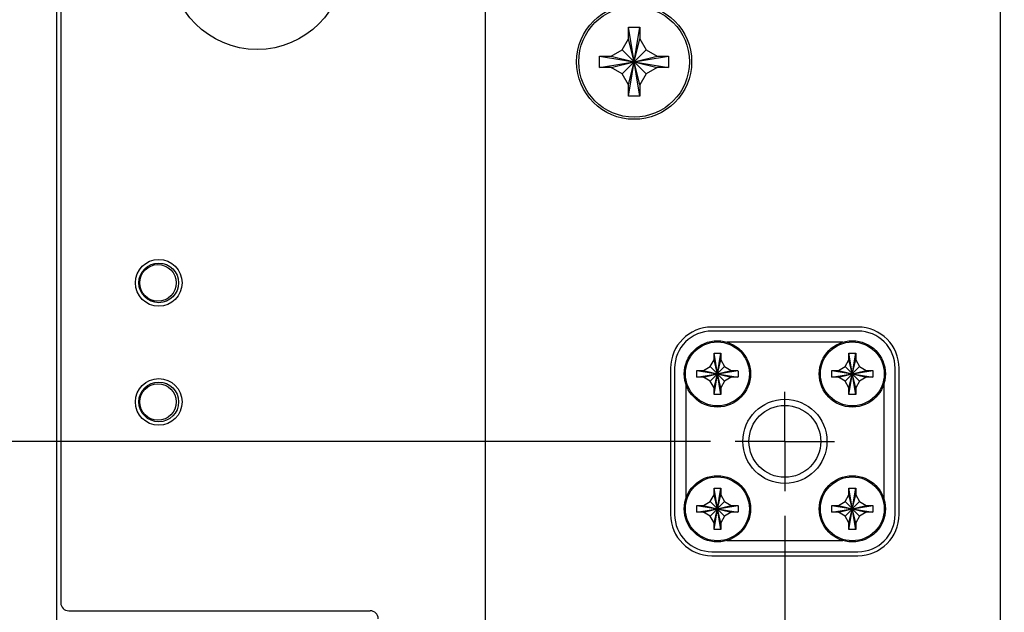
# Model space of a CAD drawing. Header units: inches. Extents: x 0.2 to 16.8, y 0.1 to 10.8.
# Tile 3 of 21: x 2.7 to 5.2, y 4 to 5.5. Entities that reach past the tile are written whole.
import ezdxf

# ---------------------------------------------------------------- set-up
doc = ezdxf.new("R2010")
doc.units = ezdxf.units.IN
doc.header["$LTSCALE"] = 0.935
doc.header["$MEASUREMENT"] = 0
doc.linetypes.add('CENTER', pattern=[0.6, 0.375, -0.075, 0.075, -0.075])
doc.layers.get('0').update_dxf_attribs({"linetype": 'CONTINUOUS'})
doc.layers.add('DEFAULT_1', color=7, linetype='CENTER')
doc.layers.add('DIMENSIONS', color=7, linetype='CONTINUOUS')
doc.styles.get("Standard").update_dxf_attribs({"font": 'txt', "width": 0.8})
doc.dimstyles.new('DIMSTYLE_1', dxfattribs={"dimtxt": 0.125, "dimasz": 0.18, "dimexe": 0.18, "dimexo": 0.0625, "dimgap": 0.09, "dimtad": 0, "dimtih": 1, "dimtoh": 1, "dimdec": 3, "dimzin": 4, "dimdsep": 46, "dimtxsty": 'STANDARD', "dimblk": '_FILLED', "dimblk1": '_FILLED', "dimblk2": '_FILLED', "dimcen": 0.09, "dimadec": 0, "dimazin": 0, "dimtp": 0.01, "dimtm": 0.01, "dimtfac": 1, "dimtdec": 3, "dimtofl": 0, "dimtmove": 0, "dimatfit": 3, "dimldrblk": '_FILLED', "dimfxl": 1, "dimtolj": 1, "dimtzin": 4, "dimarcsym": 0})

# ---------------------------------------------------------------- blocks, each defined once
blk = doc.blocks.new('*D6')
at = {"layer": 'DIMENSIONS', "color": 2, "linetype": 'CONTINUOUS'}
blk.add_line((3.8697, 5.5909), (3.8697, 2.2517), dxfattribs=at)
at = {"layer": 'DIMENSIONS', "color": 2, "linetype": 'CONTINUOUS', "width": 0.8}
for s, p in [(']', (3.9322, 2.0892)), ('19.96', (3.9322, 1.5892)), ('[', (3.9322, 1.4892)), ('.786', (3.9322, 0.9642)), ('3X ', (3.9322, 0.6642))]:
    blk.add_text(s, height=0.125, rotation=90, dxfattribs=at).set_placement(p)
blk = doc.blocks.new('_FILLED')
at = {"color": 0, "linetype": 'BYBLOCK'}
blk.add_solid([(0, 0), (-1, 0.174), (-1, -0.174)], dxfattribs=at)
blk = doc.blocks.new('*D7')
at = {"layer": 'DIMENSIONS', "color": 2, "linetype": 'CONTINUOUS'}
blk.add_line((4.6247, 4.2003), (4.6247, 2.2517), dxfattribs=at)
at = {"layer": 'DIMENSIONS', "color": 2, "linetype": 'CONTINUOUS', "width": 0.8}
for s, p in [(']', (4.6872, 2.0892)), ('39.14', (4.6872, 1.5892)), ('[', (4.6872, 1.4892)), ('1.541', (4.6872, 0.8642)), ('2X ', (4.6872, 0.5642))]:
    blk.add_text(s, height=0.125, rotation=90, dxfattribs=at).set_placement(p)
blk = doc.blocks.new('*D9')
at = {"layer": 'DIMENSIONS', "color": 2, "linetype": 'CONTINUOUS'}
blk.add_line((5.7597, 4.5856), (5.7597, 2.2517), dxfattribs=at)
at = {"layer": 'DIMENSIONS', "color": 2, "linetype": 'CONTINUOUS', "width": 0.8}
for s, p in [(']', (5.8222, 2.0892)), ('67.97', (5.8222, 1.5892)), ('[', (5.8222, 1.4892)), ('2.676', (5.8222, 0.8642))]:
    blk.add_text(s, height=0.125, rotation=90, dxfattribs=at).set_placement(p)
blk = doc.blocks.new('*D10')
at = {"layer": 'DIMENSIONS', "color": 2, "linetype": 'CONTINUOUS'}
blk.add_line((5.5297, 4.0816), (5.5297, 2.2517), dxfattribs=at)
at = {"layer": 'DIMENSIONS', "color": 2, "linetype": 'CONTINUOUS', "width": 0.8}
for s, p in [(']', (5.5922, 2.0892)), ('62.13', (5.5922, 1.5892)), ('[', (5.5922, 1.4892)), ('2.446', (5.5922, 0.8642))]:
    blk.add_text(s, height=0.125, rotation=90, dxfattribs=at).set_placement(p)
blk = doc.blocks.new('*D11')
at = {"layer": 'DIMENSIONS', "color": 2, "linetype": 'CONTINUOUS'}
for p, q in [((5.4177, 4.5856), (5.4177, 2.6106)), ((5.4177, 2.6106), (5.2044, 2.3865)), ((5.2044, 2.3865), (5.2044, 2.2517))]:
    blk.add_line(p, q, dxfattribs=at)
at = {"layer": 'DIMENSIONS', "color": 2, "linetype": 'CONTINUOUS', "width": 0.8}
for s, p in [(']', (5.2669, 2.0892)), ('59.28', (5.2669, 1.5892)), ('[', (5.2669, 1.4892)), ('2.334', (5.2669, 0.8642))]:
    blk.add_text(s, height=0.125, rotation=90, dxfattribs=at).set_placement(p)
blk = doc.blocks.new('*D18')
at = {"layer": 'DIMENSIONS', "color": 2, "linetype": 'CONTINUOUS'}
blk.add_line((4.4371, 4.3879), (2.1022, 4.3879), dxfattribs=at)
at = {"layer": 'DIMENSIONS', "color": 2, "linetype": 'CONTINUOUS', "width": 0.8}
for s, p in [('3.575', (0.7147, 4.3254)), ('[', (1.3397, 4.3254)), ('90.81', (1.4397, 4.3254)), (']', (1.9397, 4.3254)), ('-', (0.6147, 4.3254))]:
    blk.add_text(s, height=0.125, dxfattribs=at).set_placement(p)
blk = doc.blocks.new('*D19')
at = {"layer": 'DIMENSIONS', "color": 2, "linetype": 'CONTINUOUS'}
blk.add_line((2.8961, 3.1463), (2.1022, 3.1463), dxfattribs=at)
at = {"layer": 'DIMENSIONS', "color": 2, "linetype": 'CONTINUOUS', "width": 0.8}
for s, p in [('4X -', (0.2147, 3.0838)), ('4.817', (0.6147, 3.0838)), ('[', (1.2397, 3.0838)), ('122.35', (1.3397, 3.0838)), (']', (1.9397, 3.0838))]:
    blk.add_text(s, height=0.125, dxfattribs=at).set_placement(p)
blk = doc.blocks.new('*D22')
at = {"layer": 'DIMENSIONS', "color": 2, "linetype": 'CONTINUOUS'}
blk.add_line((5.7263, 5.2592), (6.6732, 5.2592), dxfattribs=at)
at = {"layer": 'DIMENSIONS', "color": 2, "linetype": 'CONTINUOUS', "width": 0.8}
for s, p in [('2.704', (6.8357, 5.1967)), ('[', (7.4607, 5.1967)), ('68.68', (7.5607, 5.1967)), (']', (8.0607, 5.1967)), ('-', (6.7357, 5.1967))]:
    blk.add_text(s, height=0.125, dxfattribs=at).set_placement(p)
blk = doc.blocks.new('*D23')
at = {"layer": 'DIMENSIONS', "color": 2, "linetype": 'CONTINUOUS'}
blk.add_line((5.9473, 4.7732), (6.6732, 4.7732), dxfattribs=at)
at = {"layer": 'DIMENSIONS', "color": 2, "linetype": 'CONTINUOUS', "width": 0.8}
for s, p in [('[', (7.7607, 4.7107)), (']', (8.3607, 4.7107)), ('2X -', (6.7357, 4.7107)), ('3.190', (7.1357, 4.7107)), ('81.03', (7.8607, 4.7107))]:
    blk.add_text(s, height=0.125, dxfattribs=at).set_placement(p)
blk = doc.blocks.new('*D24')
at = {"layer": 'DIMENSIONS', "color": 2, "linetype": 'CONTINUOUS'}
blk.add_line((5.7173, 4.2692), (6.6732, 4.2692), dxfattribs=at)
at = {"layer": 'DIMENSIONS', "color": 2, "linetype": 'CONTINUOUS', "width": 0.8}
for s, p in [('3.694', (6.8357, 4.2067)), ('[', (7.4607, 4.2067)), ('93.83', (7.5607, 4.2067)), (']', (8.0607, 4.2067)), ('-', (6.7357, 4.2067))]:
    blk.add_text(s, height=0.125, dxfattribs=at).set_placement(p)

msp = doc.modelspace()

# ---------------------------------------------------------------- linework, layer by layer
at = {"color": 7, "linetype": 'CONTINUOUS'}
for p, q in [((2.7897, 2.9513), (2.7897, 8.0812)), ((2.7997, 8.0512), (2.7997, 3.9812)), ((5.1677, 3.0462), (5.1677, 8.0512)), ((4.2302, 5.4022), (4.2302, 5.4312)), ((4.2302, 5.2572), (4.2592, 5.4312)), ((4.2302, 5.4312), (4.2592, 5.4312)), ((4.2592, 5.2572), (4.2302, 5.4312)), ((4.2592, 5.4312), (4.2592, 5.4022)), ((4.2143, 5.3746), (4.2302, 5.4022)), ((4.2592, 5.2862), (4.2302, 5.4022)), ((4.2302, 5.2862), (4.2592, 5.4022)), ((4.2592, 5.4022), (4.2751, 5.3746)), ((4.1867, 5.3587), (4.2143, 5.3746)), ((4.2751, 5.3138), (4.2143, 5.3746)), ((4.2143, 5.3138), (4.2751, 5.3746)), ((4.2751, 5.3746), (4.3027, 5.3587)), ((4.1577, 5.3297), (4.1577, 5.3587)), ((4.1577, 5.3587), (4.3317, 5.3297)), ((4.1577, 5.3297), (4.3317, 5.3587)), ((4.1577, 5.3587), (4.1867, 5.3587)), ((4.1867, 5.3587), (4.3027, 5.3297)), ((4.1867, 5.3297), (4.3027, 5.3587)), ((4.3027, 5.3587), (4.3317, 5.3587)), ((4.3317, 5.3587), (4.3317, 5.3297)), ((4.1867, 5.3297), (4.1577, 5.3297)), ((4.2143, 5.3138), (4.1867, 5.3297)), ((4.2302, 5.2862), (4.2143, 5.3138)), ((4.2751, 5.3138), (4.2592, 5.2862)), ((4.3027, 5.3297), (4.2751, 5.3138)), ((4.3317, 5.3297), (4.3027, 5.3297)), ((4.2302, 5.2572), (4.2302, 5.2862)), ((4.2592, 5.2862), (4.2592, 5.2572)), ((4.2592, 5.2572), (4.2302, 5.2572)), ((4.8087, 4.6759), (4.4407, 4.6759)), ((4.8087, 4.6659), (4.4407, 4.6659)), ((4.7708, 4.6379), (4.4786, 4.6379)), ((4.4365, 4.5761), (4.4462, 4.5929)), ((4.4632, 4.506), (4.4462, 4.6097)), ((4.4462, 4.506), (4.4632, 4.6097)), ((4.4462, 4.5929), (4.4462, 4.6092)), ((4.4632, 4.5229), (4.4462, 4.5929)), ((4.4462, 4.5229), (4.4632, 4.5929)), ((4.4632, 4.6092), (4.4632, 4.5929)), ((4.4632, 4.5929), (4.4729, 4.5761)), ((4.7765, 4.5761), (4.7862, 4.5929)), ((4.8032, 4.506), (4.7862, 4.6097)), ((4.7862, 4.506), (4.8032, 4.6097)), ((4.7862, 4.5929), (4.7862, 4.6092)), ((4.8032, 4.5229), (4.7862, 4.5929)), ((4.7862, 4.5229), (4.8032, 4.5929)), ((4.8032, 4.6092), (4.8032, 4.5929)), ((4.8032, 4.5929), (4.8129, 4.5761)), ((4.3367, 4.5719), (4.3367, 4.2039)), ((4.3467, 4.5719), (4.3467, 4.2039)), ((4.4029, 4.5494), (4.5065, 4.5663)), ((4.4029, 4.5663), (4.5065, 4.5494)), ((4.4034, 4.5664), (4.4197, 4.5664)), ((4.4197, 4.5664), (4.4365, 4.5761)), ((4.4197, 4.5494), (4.4897, 4.5664)), ((4.4197, 4.5664), (4.4897, 4.5494)), ((4.4729, 4.5397), (4.4365, 4.5761)), ((4.4365, 4.5397), (4.4729, 4.5761)), ((4.4729, 4.5761), (4.4897, 4.5664)), ((4.4897, 4.5664), (4.506, 4.5664)), ((4.7429, 4.5494), (4.8465, 4.5663)), ((4.7429, 4.5663), (4.8465, 4.5494)), ((4.7434, 4.5664), (4.7597, 4.5664)), ((4.7597, 4.5664), (4.7765, 4.5761)), ((4.7597, 4.5494), (4.8297, 4.5664)), ((4.7597, 4.5664), (4.8297, 4.5494)), ((4.8129, 4.5397), (4.7765, 4.5761)), ((4.7765, 4.5397), (4.8129, 4.5761)), ((4.8129, 4.5761), (4.8297, 4.5664)), ((4.8297, 4.5664), (4.846, 4.5664)), ((4.9027, 4.2039), (4.9027, 4.5719)), ((4.9127, 4.2039), (4.9127, 4.5719)), ((4.4197, 4.5494), (4.4034, 4.5494)), ((4.4365, 4.5397), (4.4197, 4.5494)), ((4.4897, 4.5494), (4.4729, 4.5397)), ((4.506, 4.5494), (4.4897, 4.5494)), ((4.7597, 4.5494), (4.7434, 4.5494)), ((4.7765, 4.5397), (4.7597, 4.5494)), ((4.8297, 4.5494), (4.8129, 4.5397)), ((4.846, 4.5494), (4.8297, 4.5494)), ((4.3747, 4.5339), (4.3747, 4.2418)), ((4.4462, 4.5229), (4.4365, 4.5397)), ((4.4462, 4.5066), (4.4462, 4.5229)), ((4.4729, 4.5397), (4.4632, 4.5229)), ((4.4632, 4.5229), (4.4632, 4.5066)), ((4.7862, 4.5229), (4.7765, 4.5397)), ((4.7862, 4.5066), (4.7862, 4.5229)), ((4.8129, 4.5397), (4.8032, 4.5229)), ((4.8032, 4.5229), (4.8032, 4.5066)), ((4.8747, 4.2418), (4.8747, 4.5339)), ((4.4632, 4.166), (4.4462, 4.2697)), ((4.4462, 4.166), (4.4632, 4.2697)), ((4.4462, 4.2529), (4.4462, 4.2692)), ((4.4632, 4.2692), (4.4632, 4.2529)), ((4.8032, 4.166), (4.7862, 4.2697)), ((4.7862, 4.166), (4.8032, 4.2697)), ((4.7862, 4.2529), (4.7862, 4.2692)), ((4.8032, 4.2692), (4.8032, 4.2529)), ((4.4365, 4.2361), (4.4462, 4.2529)), ((4.4632, 4.1829), (4.4462, 4.2529)), ((4.4462, 4.1829), (4.4632, 4.2529)), ((4.4632, 4.2529), (4.4729, 4.2361)), ((4.7765, 4.2361), (4.7862, 4.2529)), ((4.8032, 4.1829), (4.7862, 4.2529)), ((4.7862, 4.1829), (4.8032, 4.2529)), ((4.8032, 4.2529), (4.8129, 4.2361)), ((4.4029, 4.2094), (4.5065, 4.2263)), ((4.4029, 4.2263), (4.5065, 4.2094)), ((4.4034, 4.2264), (4.4197, 4.2264)), ((4.4197, 4.2264), (4.4365, 4.2361)), ((4.4197, 4.2094), (4.4897, 4.2264)), ((4.4197, 4.2264), (4.4897, 4.2094)), ((4.4729, 4.1997), (4.4365, 4.2361)), ((4.4365, 4.1997), (4.4729, 4.2361)), ((4.4729, 4.2361), (4.4897, 4.2264)), ((4.4897, 4.2264), (4.506, 4.2264)), ((4.7429, 4.2094), (4.8465, 4.2263)), ((4.7429, 4.2263), (4.8465, 4.2094)), ((4.7434, 4.2264), (4.7597, 4.2264)), ((4.7597, 4.2264), (4.7765, 4.2361)), ((4.7597, 4.2094), (4.8297, 4.2264)), ((4.7597, 4.2264), (4.8297, 4.2094)), ((4.8129, 4.1997), (4.7765, 4.2361)), ((4.7765, 4.1997), (4.8129, 4.2361)), ((4.8129, 4.2361), (4.8297, 4.2264)), ((4.8297, 4.2264), (4.846, 4.2264)), ((4.4197, 4.2094), (4.4034, 4.2094)), ((4.4365, 4.1997), (4.4197, 4.2094)), ((4.4462, 4.1829), (4.4365, 4.1997)), ((4.4729, 4.1997), (4.4632, 4.1829)), ((4.4897, 4.2094), (4.4729, 4.1997)), ((4.506, 4.2094), (4.4897, 4.2094)), ((4.7597, 4.2094), (4.7434, 4.2094)), ((4.7765, 4.1997), (4.7597, 4.2094)), ((4.7862, 4.1829), (4.7765, 4.1997)), ((4.8129, 4.1997), (4.8032, 4.1829)), ((4.8297, 4.2094), (4.8129, 4.1997)), ((4.846, 4.2094), (4.8297, 4.2094)), ((4.4462, 4.1666), (4.4462, 4.1829)), ((4.4632, 4.1829), (4.4632, 4.1666)), ((4.7862, 4.1666), (4.7862, 4.1829)), ((4.8032, 4.1829), (4.8032, 4.1666)), ((4.4786, 4.1379), (4.7708, 4.1379)), ((4.4407, 4.1099), (4.8087, 4.1099)), ((4.4407, 4.0999), (4.8087, 4.0999)), ((2.8197, 3.9612), (3.5797, 3.9612))]:
    msp.add_line(p, q, dxfattribs=at)
for centre, radius in [((3.2947, 5.5952), 0.22), ((4.2447, 5.3442), 0.145), ((4.2447, 5.3442), 0.1395), ((3.0467, 4.7872), 0.0589), ((3.0467, 4.7872), 0.05), ((3.0447, 4.7872), 0.046), ((4.4547, 4.5579), 0.0835), ((4.7947, 4.5579), 0.0835), ((3.0467, 4.4872), 0.0589), ((3.0467, 4.4872), 0.05), ((3.0447, 4.4872), 0.046), ((4.6247, 4.3879), 0.106), ((4.6247, 4.3879), 0.0905), ((4.4547, 4.2179), 0.0835), ((4.7947, 4.2179), 0.0835)]:
    msp.add_circle(centre, radius, dxfattribs=at)
at = {"color": 9, "linetype": 'CONTINUOUS'}
for centre in [(4.4547, 4.5579), (4.7947, 4.5579), (4.4547, 4.2179), (4.7947, 4.2179)]:
    msp.add_circle(centre, 0.0805, dxfattribs=at)
at = {"color": 7, "linetype": 'CONTINUOUS'}
for centre, radius, start, end in [((4.4407, 4.5719), 0.104, 90, 180), ((4.4407, 4.5719), 0.094, 90, 180), ((4.8087, 4.5719), 0.104, 0, 90), ((4.8087, 4.5719), 0.094, 0, 90), ((4.4407, 4.2039), 0.104, 180, 270), ((4.4407, 4.2039), 0.094, 180, 270), ((4.8087, 4.2039), 0.094, 270, 360), ((4.8087, 4.2039), 0.104, 270, 360), ((2.8197, 3.9812), 0.02, 180, 270), ((3.5797, 3.9412), 0.02, 0, 90)]:
    msp.add_arc(centre, radius, start, end, dxfattribs=at)
for points, knots in [([(4.4462, 4.6097), (4.4469, 4.6097), (4.4484, 4.6098), (4.4505, 4.6098), (4.4526, 4.6099), (4.454, 4.6099), (4.4547, 4.6099)], [0, 0, 0, 0, 0.249734, 0.499682, 0.749796, 1, 1, 1, 1]), ([(4.4462, 4.6092), (4.4462, 4.6092), (4.4462, 4.6093), (4.4462, 4.6095), (4.4462, 4.6096), (4.4462, 4.6097)], [0, 0, 0, 0, 0.333624, 0.666957, 1, 1, 1, 1]), ([(4.4547, 4.6099), (4.4554, 4.6099), (4.4568, 4.6099), (4.459, 4.6098), (4.4611, 4.6098), (4.4625, 4.6097), (4.4632, 4.6097)], [0, 0, 0, 0, 0.250204, 0.500318, 0.750266, 1, 1, 1, 1]), ([(4.4632, 4.6097), (4.4632, 4.6096), (4.4632, 4.6095), (4.4632, 4.6093), (4.4632, 4.6092), (4.4632, 4.6092)], [0, 0, 0, 0, 0.333043, 0.666376, 1, 1, 1, 1]), ([(4.7862, 4.6097), (4.7869, 4.6097), (4.7884, 4.6098), (4.7905, 4.6098), (4.7926, 4.6099), (4.794, 4.6099), (4.7947, 4.6099)], [0, 0, 0, 0, 0.249734, 0.499682, 0.749796, 1, 1, 1, 1]), ([(4.7862, 4.6092), (4.7862, 4.6092), (4.7862, 4.6093), (4.7862, 4.6095), (4.7862, 4.6096), (4.7862, 4.6097)], [0, 0, 0, 0, 0.333624, 0.666957, 1, 1, 1, 1]), ([(4.7947, 4.6099), (4.7954, 4.6099), (4.7968, 4.6099), (4.799, 4.6098), (4.8011, 4.6098), (4.8025, 4.6097), (4.8032, 4.6097)], [0, 0, 0, 0, 0.250204, 0.500318, 0.750266, 1, 1, 1, 1]), ([(4.8032, 4.6097), (4.8032, 4.6096), (4.8032, 4.6095), (4.8032, 4.6093), (4.8032, 4.6092), (4.8032, 4.6092)], [0, 0, 0, 0, 0.333043, 0.666376, 1, 1, 1, 1]), ([(4.4029, 4.5494), (4.4029, 4.5502), (4.4028, 4.5518), (4.4027, 4.5542), (4.4027, 4.5566), (4.4027, 4.5591), (4.4027, 4.5615), (4.4028, 4.5639), (4.4029, 4.5655), (4.4029, 4.5663)], [0, 0, 0, 0, 0.142718, 0.285568, 0.428512, 0.571488, 0.714432, 0.857282, 1, 1, 1, 1]), ([(4.4029, 4.5663), (4.4029, 4.5663), (4.4031, 4.5663), (4.4032, 4.5664), (4.4034, 4.5664), (4.4034, 4.5664)], [0, 0, 0, 0, 0.333043, 0.666376, 1, 1, 1, 1]), ([(4.506, 4.5664), (4.5061, 4.5664), (4.5062, 4.5664), (4.5064, 4.5663), (4.5065, 4.5663), (4.5065, 4.5663)], [0, 0, 0, 0, 0.333624, 0.666957, 1, 1, 1, 1]), ([(4.5065, 4.5663), (4.5066, 4.5655), (4.5066, 4.5639), (4.5067, 4.5615), (4.5067, 4.5591), (4.5067, 4.5566), (4.5067, 4.5542), (4.5066, 4.5518), (4.5066, 4.5502), (4.5065, 4.5494)], [0, 0, 0, 0, 0.142718, 0.285568, 0.428512, 0.571488, 0.714432, 0.857282, 1, 1, 1, 1]), ([(4.7429, 4.5494), (4.7429, 4.5502), (4.7428, 4.5518), (4.7427, 4.5542), (4.7427, 4.5566), (4.7427, 4.5591), (4.7427, 4.5615), (4.7428, 4.5639), (4.7429, 4.5655), (4.7429, 4.5663)], [0, 0, 0, 0, 0.142718, 0.285568, 0.428512, 0.571488, 0.714432, 0.857282, 1, 1, 1, 1]), ([(4.7429, 4.5663), (4.7429, 4.5663), (4.7431, 4.5663), (4.7432, 4.5664), (4.7434, 4.5664), (4.7434, 4.5664)], [0, 0, 0, 0, 0.333043, 0.666376, 1, 1, 1, 1]), ([(4.846, 4.5664), (4.8461, 4.5664), (4.8462, 4.5664), (4.8464, 4.5663), (4.8465, 4.5663), (4.8465, 4.5663)], [0, 0, 0, 0, 0.333624, 0.666957, 1, 1, 1, 1]), ([(4.8465, 4.5663), (4.8466, 4.5655), (4.8466, 4.5639), (4.8467, 4.5615), (4.8467, 4.5591), (4.8467, 4.5566), (4.8467, 4.5542), (4.8466, 4.5518), (4.8466, 4.5502), (4.8465, 4.5494)], [0, 0, 0, 0, 0.142718, 0.285568, 0.428512, 0.571488, 0.714432, 0.857282, 1, 1, 1, 1]), ([(4.4034, 4.5494), (4.4034, 4.5494), (4.4032, 4.5494), (4.4031, 4.5494), (4.4029, 4.5494), (4.4029, 4.5494)], [0, 0, 0, 0, 0.333624, 0.666957, 1, 1, 1, 1]), ([(4.5065, 4.5494), (4.5065, 4.5494), (4.5064, 4.5494), (4.5062, 4.5494), (4.5061, 4.5494), (4.506, 4.5494)], [0, 0, 0, 0, 0.333043, 0.666376, 1, 1, 1, 1]), ([(4.7434, 4.5494), (4.7434, 4.5494), (4.7432, 4.5494), (4.7431, 4.5494), (4.7429, 4.5494), (4.7429, 4.5494)], [0, 0, 0, 0, 0.333624, 0.666957, 1, 1, 1, 1]), ([(4.8465, 4.5494), (4.8465, 4.5494), (4.8464, 4.5494), (4.8462, 4.5494), (4.8461, 4.5494), (4.846, 4.5494)], [0, 0, 0, 0, 0.333043, 0.666376, 1, 1, 1, 1]), ([(4.4462, 4.506), (4.4462, 4.5061), (4.4462, 4.5062), (4.4462, 4.5064), (4.4462, 4.5065), (4.4462, 4.5066)], [0, 0, 0, 0, 0.333043, 0.666376, 1, 1, 1, 1]), ([(4.4547, 4.5059), (4.454, 4.5059), (4.4526, 4.5059), (4.4505, 4.5059), (4.4484, 4.506), (4.4469, 4.506), (4.4462, 4.506)], [0, 0, 0, 0, 0.250204, 0.500318, 0.750266, 1, 1, 1, 1]), ([(4.4632, 4.506), (4.4625, 4.506), (4.4611, 4.506), (4.459, 4.5059), (4.4568, 4.5059), (4.4554, 4.5059), (4.4547, 4.5059)], [0, 0, 0, 0, 0.249734, 0.499682, 0.749796, 1, 1, 1, 1]), ([(4.4632, 4.5066), (4.4632, 4.5065), (4.4632, 4.5064), (4.4632, 4.5062), (4.4632, 4.5061), (4.4632, 4.506)], [0, 0, 0, 0, 0.333624, 0.666957, 1, 1, 1, 1]), ([(4.7862, 4.506), (4.7862, 4.5061), (4.7862, 4.5062), (4.7862, 4.5064), (4.7862, 4.5065), (4.7862, 4.5066)], [0, 0, 0, 0, 0.333043, 0.666376, 1, 1, 1, 1]), ([(4.7947, 4.5059), (4.794, 4.5059), (4.7926, 4.5059), (4.7905, 4.5059), (4.7884, 4.506), (4.7869, 4.506), (4.7862, 4.506)], [0, 0, 0, 0, 0.250204, 0.500318, 0.750266, 1, 1, 1, 1]), ([(4.8032, 4.506), (4.8025, 4.506), (4.8011, 4.506), (4.799, 4.5059), (4.7968, 4.5059), (4.7954, 4.5059), (4.7947, 4.5059)], [0, 0, 0, 0, 0.249734, 0.499682, 0.749796, 1, 1, 1, 1]), ([(4.8032, 4.5066), (4.8032, 4.5065), (4.8032, 4.5064), (4.8032, 4.5062), (4.8032, 4.5061), (4.8032, 4.506)], [0, 0, 0, 0, 0.333624, 0.666957, 1, 1, 1, 1]), ([(4.4462, 4.2697), (4.4469, 4.2697), (4.4484, 4.2698), (4.4505, 4.2698), (4.4526, 4.2699), (4.454, 4.2699), (4.4547, 4.2699)], [0, 0, 0, 0, 0.249734, 0.499682, 0.749796, 1, 1, 1, 1]), ([(4.4462, 4.2692), (4.4462, 4.2692), (4.4462, 4.2693), (4.4462, 4.2695), (4.4462, 4.2696), (4.4462, 4.2697)], [0, 0, 0, 0, 0.333624, 0.666957, 1, 1, 1, 1]), ([(4.4547, 4.2699), (4.4554, 4.2699), (4.4568, 4.2699), (4.459, 4.2698), (4.4611, 4.2698), (4.4625, 4.2697), (4.4632, 4.2697)], [0, 0, 0, 0, 0.250204, 0.500318, 0.750266, 1, 1, 1, 1]), ([(4.4632, 4.2697), (4.4632, 4.2696), (4.4632, 4.2695), (4.4632, 4.2693), (4.4632, 4.2692), (4.4632, 4.2692)], [0, 0, 0, 0, 0.333043, 0.666376, 1, 1, 1, 1]), ([(4.7862, 4.2697), (4.7869, 4.2697), (4.7884, 4.2698), (4.7905, 4.2698), (4.7926, 4.2699), (4.794, 4.2699), (4.7947, 4.2699)], [0, 0, 0, 0, 0.249734, 0.499682, 0.749796, 1, 1, 1, 1]), ([(4.7862, 4.2692), (4.7862, 4.2692), (4.7862, 4.2693), (4.7862, 4.2695), (4.7862, 4.2696), (4.7862, 4.2697)], [0, 0, 0, 0, 0.333624, 0.666957, 1, 1, 1, 1]), ([(4.7947, 4.2699), (4.7954, 4.2699), (4.7968, 4.2699), (4.799, 4.2698), (4.8011, 4.2698), (4.8025, 4.2697), (4.8032, 4.2697)], [0, 0, 0, 0, 0.250204, 0.500318, 0.750266, 1, 1, 1, 1]), ([(4.8032, 4.2697), (4.8032, 4.2696), (4.8032, 4.2695), (4.8032, 4.2693), (4.8032, 4.2692), (4.8032, 4.2692)], [0, 0, 0, 0, 0.333043, 0.666376, 1, 1, 1, 1]), ([(4.4029, 4.2094), (4.4029, 4.2102), (4.4028, 4.2118), (4.4027, 4.2142), (4.4027, 4.2166), (4.4027, 4.2191), (4.4027, 4.2215), (4.4028, 4.2239), (4.4029, 4.2255), (4.4029, 4.2263)], [0, 0, 0, 0, 0.142718, 0.285568, 0.428512, 0.571488, 0.714432, 0.857282, 1, 1, 1, 1]), ([(4.4029, 4.2263), (4.4029, 4.2263), (4.4031, 4.2263), (4.4032, 4.2264), (4.4034, 4.2264), (4.4034, 4.2264)], [0, 0, 0, 0, 0.333043, 0.666376, 1, 1, 1, 1]), ([(4.506, 4.2264), (4.5061, 4.2264), (4.5062, 4.2264), (4.5064, 4.2263), (4.5065, 4.2263), (4.5065, 4.2263)], [0, 0, 0, 0, 0.333624, 0.666957, 1, 1, 1, 1]), ([(4.5065, 4.2263), (4.5066, 4.2255), (4.5066, 4.2239), (4.5067, 4.2215), (4.5067, 4.2191), (4.5067, 4.2166), (4.5067, 4.2142), (4.5066, 4.2118), (4.5066, 4.2102), (4.5065, 4.2094)], [0, 0, 0, 0, 0.142718, 0.285568, 0.428512, 0.571488, 0.714432, 0.857282, 1, 1, 1, 1]), ([(4.7429, 4.2094), (4.7429, 4.2102), (4.7428, 4.2118), (4.7427, 4.2142), (4.7427, 4.2166), (4.7427, 4.2191), (4.7427, 4.2215), (4.7428, 4.2239), (4.7429, 4.2255), (4.7429, 4.2263)], [0, 0, 0, 0, 0.142718, 0.285568, 0.428512, 0.571488, 0.714432, 0.857282, 1, 1, 1, 1]), ([(4.7429, 4.2263), (4.7429, 4.2263), (4.7431, 4.2263), (4.7432, 4.2264), (4.7434, 4.2264), (4.7434, 4.2264)], [0, 0, 0, 0, 0.333043, 0.666376, 1, 1, 1, 1]), ([(4.846, 4.2264), (4.8461, 4.2264), (4.8462, 4.2264), (4.8464, 4.2263), (4.8465, 4.2263), (4.8465, 4.2263)], [0, 0, 0, 0, 0.333624, 0.666957, 1, 1, 1, 1]), ([(4.8465, 4.2263), (4.8466, 4.2255), (4.8466, 4.2239), (4.8467, 4.2215), (4.8467, 4.2191), (4.8467, 4.2166), (4.8467, 4.2142), (4.8466, 4.2118), (4.8466, 4.2102), (4.8465, 4.2094)], [0, 0, 0, 0, 0.142718, 0.285568, 0.428512, 0.571488, 0.714432, 0.857282, 1, 1, 1, 1]), ([(4.4034, 4.2094), (4.4034, 4.2094), (4.4032, 4.2094), (4.4031, 4.2094), (4.4029, 4.2094), (4.4029, 4.2094)], [0, 0, 0, 0, 0.333624, 0.666957, 1, 1, 1, 1]), ([(4.5065, 4.2094), (4.5065, 4.2094), (4.5064, 4.2094), (4.5062, 4.2094), (4.5061, 4.2094), (4.506, 4.2094)], [0, 0, 0, 0, 0.333043, 0.666376, 1, 1, 1, 1]), ([(4.7434, 4.2094), (4.7434, 4.2094), (4.7432, 4.2094), (4.7431, 4.2094), (4.7429, 4.2094), (4.7429, 4.2094)], [0, 0, 0, 0, 0.333624, 0.666957, 1, 1, 1, 1]), ([(4.8465, 4.2094), (4.8465, 4.2094), (4.8464, 4.2094), (4.8462, 4.2094), (4.8461, 4.2094), (4.846, 4.2094)], [0, 0, 0, 0, 0.333043, 0.666376, 1, 1, 1, 1]), ([(4.4462, 4.166), (4.4462, 4.1661), (4.4462, 4.1662), (4.4462, 4.1664), (4.4462, 4.1665), (4.4462, 4.1666)], [0, 0, 0, 0, 0.333043, 0.666376, 1, 1, 1, 1]), ([(4.4547, 4.1659), (4.454, 4.1659), (4.4526, 4.1659), (4.4505, 4.1659), (4.4484, 4.166), (4.4469, 4.166), (4.4462, 4.166)], [0, 0, 0, 0, 0.250204, 0.500318, 0.750266, 1, 1, 1, 1]), ([(4.4632, 4.166), (4.4625, 4.166), (4.4611, 4.166), (4.459, 4.1659), (4.4568, 4.1659), (4.4554, 4.1659), (4.4547, 4.1659)], [0, 0, 0, 0, 0.249734, 0.499682, 0.749796, 1, 1, 1, 1]), ([(4.4632, 4.1666), (4.4632, 4.1665), (4.4632, 4.1664), (4.4632, 4.1662), (4.4632, 4.1661), (4.4632, 4.166)], [0, 0, 0, 0, 0.333624, 0.666957, 1, 1, 1, 1]), ([(4.7862, 4.166), (4.7862, 4.1661), (4.7862, 4.1662), (4.7862, 4.1664), (4.7862, 4.1665), (4.7862, 4.1666)], [0, 0, 0, 0, 0.333043, 0.666376, 1, 1, 1, 1]), ([(4.7947, 4.1659), (4.794, 4.1659), (4.7926, 4.1659), (4.7905, 4.1659), (4.7884, 4.166), (4.7869, 4.166), (4.7862, 4.166)], [0, 0, 0, 0, 0.250204, 0.500318, 0.750266, 1, 1, 1, 1]), ([(4.8032, 4.166), (4.8025, 4.166), (4.8011, 4.166), (4.799, 4.1659), (4.7968, 4.1659), (4.7954, 4.1659), (4.7947, 4.1659)], [0, 0, 0, 0, 0.249734, 0.499682, 0.749796, 1, 1, 1, 1]), ([(4.8032, 4.1666), (4.8032, 4.1665), (4.8032, 4.1664), (4.8032, 4.1662), (4.8032, 4.1661), (4.8032, 4.166)], [0, 0, 0, 0, 0.333624, 0.666957, 1, 1, 1, 1])]:
    msp.add_open_spline(points, degree=3, knots=knots, dxfattribs=at)
at = {"layer": 'DEFAULT_1', "color": 7, "linetype": 'CENTER'}
for q in [(4.6247, 4.513), (4.4996, 4.3879), (4.7498, 4.3879), (4.6247, 4.2628)]:
    msp.add_line((4.6247, 4.3879), q, dxfattribs=at)

# ---------------------------------------------------------------- dimensions: what is measured, and where the dimension line sits
at = {"layer": 'DIMENSIONS', "color": 2, "linetype": 'CONTINUOUS'}
for feature_location, offset, dtype, origin, text, picture, middle in [((2.8961, 3.1463), (-0.7939, 0), 0, (2.9586, 7.9632), '4X -<>', '*D19', (1.1272, 3.1463)), ((4.4371, 4.3879), (-2.3349, 0), 0, (2.9586, 7.9632), '-<>', '*D18', (1.3272, 4.3879)), ((3.8697, 5.5909), (0, -3.3393), 1, (3.0837, 7.9632), '3X <>', '*D6', (3.8697, 1.4267)), ((4.6247, 4.2003), (0, -1.9486), 1, (3.0837, 7.9632), '2X <>', '*D7', (4.6247, 1.3767)), ((5.7263, 5.2592), (0.9469, 0), 0, (3.0837, 7.9632), '-<>', '*D22', (7.4482, 5.2592)), ((5.9473, 4.7732), (0.7259, 0), 0, (3.0837, 7.9632), '2X -<>', '*D23', (7.5982, 4.7732)), ((5.7173, 4.2692), (0.9559, 0), 0, (3.0837, 7.9632), '-<>', '*D24', (7.4482, 4.2692))]:
    dim = msp.add_ordinate_dim(feature_location=feature_location, offset=offset, dtype=dtype, origin=origin, text=text, dimstyle='DIMSTYLE_1', dxfattribs=at)
    dim.commit()
    dim.dimension.update_dxf_attribs({"geometry": picture, "text_midpoint": middle})
for feature_location, offset, dtype, picture, middle in [((5.7597, 4.5856), (0, -2.3339), 1, '*D9', (5.7597, 1.5267)), ((5.5297, 4.0816), (0, -1.8299), 1, '*D10', (5.5297, 1.5267)), ((5.4177, 4.5856), (-0.2134, -2.3339), 0, '*D11', (5.2044, 1.5267))]:
    dim = msp.add_ordinate_dim(feature_location=feature_location, offset=offset, dtype=dtype, origin=(3.0837, 7.9632), dimstyle='DIMSTYLE_1', dxfattribs=at)
    dim.commit()
    dim.dimension.update_dxf_attribs({"geometry": picture, "text_midpoint": middle})

doc.saveas('drawing.dxf')
